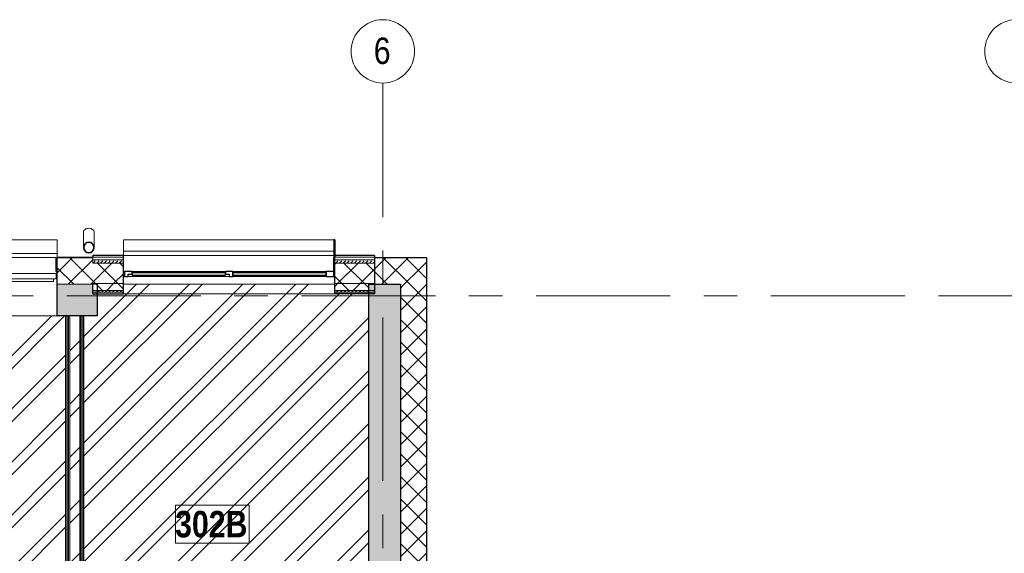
# Model space of a CAD drawing. Header units: millimetres. Extents: x -2764 to 55441, y -2158 to 22251.
# Tile 69 of 70: x 26561 to 35886, y 15562 to 20617. Entities that reach past the tile are written whole.
import ezdxf

# ---------------------------------------------------------------- set-up
doc = ezdxf.new("R2010")
doc.units = ezdxf.units.MM
doc.linetypes.add('Grid Line 1_2_', pattern=[2222.5, 1270, -317.5, 317.5, -317.5])
for name, color, linetype, lineweight, true_color in [('Color Fill-3', 7, 'Continuous', 9, 0xc0c040), ('Cut Pattern-1', 7, 'Continuous', 25, 0x787878), ('Cut Pattern-2', 7, 'Continuous', 9, 0x787878), ('Cut Pattern-4', 9, 'Continuous', 9, 0x808080)]:
    doc.layers.add(name, color=color, linetype=linetype, lineweight=lineweight, true_color=true_color)
for name, color, linetype, lineweight in [('Common Edges', 7, 'Continuous', 9), ('Cut Pattern-3', 7, 'Continuous', 9), ('Floors', 7, 'Continuous', 9), ('Generic Models', 7, 'Continuous', 9), ('Generic Models-1', 7, 'Continuous', 25), ('Grids', 7, 'Continuous', 9), ('Grids-1', 7, 'Grid Line 1_2_', 9), ('Room Tags', 7, 'Continuous', 9), ('Walls', 7, 'Continuous', 9), ('Walls-1', 7, 'Continuous', 25), ('Windows', 7, 'Continuous', 9), ('Windows-1', 7, 'Continuous', 25)]:
    doc.layers.add(name, color=color, linetype=linetype, lineweight=lineweight)
doc.styles.add('Swis721 Cn BT', font='swissc.ttf', dxfattribs={"height": 250})
doc.styles.add('Swis721 Cn BT_B', font='swisscb.ttf', dxfattribs={"height": 250})
pattern_1 = [(45, (0, 0), (0, 35.355339), [25, -25])]
pattern_2 = [(45, (0, 0), (-106.066, 106.066), []), (135, (0, 0), (-106.066, -106.066), [])]
pattern_3 = [(45, (0, 0), (-251.447, 251.447), []), (45, (0, 381), (-251.447, 251.447), [])]

# ---------------------------------------------------------------- blocks, each defined once
blk = doc.blocks.new('1_0 W - 2x2 - -A-03-V5-3 Korruse põrandate  plaan')
at = {"layer": 'Windows'}
for p, q in [((-1000, 181), (-1000, 223)), ((990, 223), (-1000, 223)), ((-990, 31), (-1000, 31)), ((-920, 31), (-35, 31)), ((35, 31), (920, 31)), ((0, -19), (-955, -19)), ((920, -19), (35, -19))]:
    blk.add_line(p, q, dxfattribs=at)
at = {"layer": 'Windows-1'}
for p, q in [((-920, 31), (-990, 31)), ((-990, 31), (-990, -19)), ((-955, -19), (-955, 6)), ((-955, 6), (-920, 6)), ((-920, 6), (-920, 31)), ((-35, 16), (-920, 16)), ((-920, 16), (-920, -4)), ((35, 31), (-35, 31)), ((-35, 31), (-35, 6)), ((-35, -4), (-35, 16)), ((-35, 6), (0, 6)), ((0, 6), (0, -19)), ((35, -19), (35, 31)), ((920, 16), (35, 16)), ((35, 16), (35, -4)), ((990, 31), (920, 31)), ((920, 31), (920, -19)), ((920, -4), (920, 16)), ((990, -19), (990, 31)), ((-990, -19), (-955, -19)), ((-920, -4), (-35, -4)), ((0, -19), (35, -19)), ((35, -4), (920, -4)), ((920, -19), (990, -19))]:
    blk.add_line(p, q, dxfattribs=at)
blk = doc.blocks.new('sma_W3 - -A-01 2700x1500mm-V7-3 Korruse põrandate  plaan')
at = {"layer": 'Windows'}
for p, q in [((-1315, 99.5), (0, 99.5)), ((-1315, 74.5), (-1315, 99.5)), ((0, 99.5), (0, 74.5)), ((0, 99.5), (1305, 99.5)), ((0, 74.5), (0, 99.5)), ((1305, 99.5), (1305, 74.5)), ((-1350, 24.5), (-1340, 24.5)), ((-1340, 74.5), (1340, 74.5)), ((-1340, 24.5), (-1340, 74.5)), ((1340, 24.5), (-1340, 24.5)), ((1340, 74.5), (1340, 24.5)), ((1340, 24.5), (1350, 24.5)), ((-1350, -165.2), (-1350, -125.5)), ((1350, -165.2), (-1350, -165.2)), ((1350, -125.5), (1350, -165.2))]:
    blk.add_line(p, q, dxfattribs=at)
blk = doc.blocks.new('Generic Models 17 - Generic Models 49-1524752-3 Korruse põrandate  plaan')
at = {"layer": 'Generic Models'}
for p, q in [((27165.6, 18605.3), (27165.6, 18459.2)), ((27265.6, 18459.2), (27265.6, 18605.3))]:
    blk.add_line(p, q, dxfattribs=at)
for start_param, end_param in [(1.570796, 3.141593), (0, 1.570796)]:
    blk.add_ellipse((27215.6, 18605.3), major_axis=(50, 0), ratio=0.707107, start_param=start_param, end_param=end_param, dxfattribs=at)
for points, knots in [([(27166.5, 18468.8), (27166.3, 18467.8), (27165.8, 18464.6), (27165.4, 18459.2), (27165.8, 18453.8), (27166.3, 18450.7), (27166.5, 18449.7)], [0.4386826, 0.4386826, 0.4386826, 0.4386826, 0.4583333, 0.5, 0.5416667, 0.5613174, 0.5613174, 0.5613174, 0.5613174]), ([(27175.2, 18488.8), (27174.2, 18487.3), (27172, 18484), (27169.2, 18478.4), (27167.7, 18473.9), (27167, 18471.4), (27167, 18471)], [0.2985189, 0.2985189, 0.2985189, 0.2985189, 0.3333333, 0.375, 0.4166667, 0.4244677, 0.4244677, 0.4244677, 0.4244677]), ([(27192.8, 18503.7), (27192, 18503.4), (27187.4, 18500.9), (27182.2, 18496.9), (27178.4, 18492.7), (27177.5, 18491.7)], [0.1506351, 0.1506351, 0.1506351, 0.1506351, 0.1666667, 0.25, 0.2749108, 0.2749108, 0.2749108, 0.2749108]), ([(27215.6, 18509.2), (27211.2, 18509.2), (27204.4, 18508.3), (27198, 18506.1), (27195.7, 18505.1)], [0, 0, 0, 0, 0.0833333, 0.1297812, 0.1297812, 0.1297812, 0.1297812]), ([(27235.4, 18505.1), (27233.1, 18506.1), (27226.7, 18508.3), (27219.9, 18509.2), (27215.6, 18509.2)], [0.8702188, 0.8702188, 0.8702188, 0.8702188, 0.9166667, 1, 1, 1, 1]), ([(27253.6, 18491.7), (27252.7, 18492.7), (27248.9, 18496.9), (27243.6, 18500.7), (27239.1, 18503.4), (27238.4, 18503.8)], [0.7250892, 0.7250892, 0.7250892, 0.7250892, 0.75, 0.8333333, 0.8493649, 0.8493649, 0.8493649, 0.8493649]), ([(27264.2, 18471), (27264.1, 18471.4), (27263.4, 18473.9), (27261.9, 18478.4), (27259.1, 18484), (27257, 18487.4), (27255.9, 18488.8)], [0.5755323, 0.5755323, 0.5755323, 0.5755323, 0.5833333, 0.625, 0.6666667, 0.7014811, 0.7014811, 0.7014811, 0.7014811]), ([(27264.6, 18449.7), (27264.8, 18450.7), (27265.3, 18453.8), (27265.7, 18459.2), (27265.3, 18464.6), (27264.8, 18467.8), (27264.6, 18468.8)], [0.4386826, 0.4386826, 0.4386826, 0.4386826, 0.4583333, 0.5, 0.5416667, 0.5613174, 0.5613174, 0.5613174, 0.5613174]), ([(27166.9, 18447.6), (27167, 18447.2), (27167.7, 18444.6), (27169.2, 18440), (27172, 18434.5), (27174.2, 18431.1), (27175.2, 18429.6)], [0.5745704, 0.5745704, 0.5745704, 0.5745704, 0.5833333, 0.625, 0.6666667, 0.7014811, 0.7014811, 0.7014811, 0.7014811]), ([(27177.5, 18426.8), (27178.4, 18425.8), (27182.2, 18421.6), (27187.5, 18417.8), (27192, 18415.1), (27192.7, 18414.6)], [0.7250892, 0.7250892, 0.7250892, 0.7250892, 0.75, 0.8333333, 0.8493649, 0.8493649, 0.8493649, 0.8493649]), ([(27195.7, 18413.3), (27198, 18412.4), (27204.4, 18410.1), (27211.2, 18409.2), (27215.6, 18409.2)], [0.8702188, 0.8702188, 0.8702188, 0.8702188, 0.9166667, 1, 1, 1, 1]), ([(27215.6, 18409.2), (27219.9, 18409.2), (27226.7, 18410.1), (27233.1, 18412.4), (27235.4, 18413.3)], [0, 0, 0, 0, 0.0833333, 0.1297812, 0.1297812, 0.1297812, 0.1297812]), ([(27238.3, 18414.7), (27239.1, 18415.1), (27243.7, 18417.6), (27248.9, 18421.6), (27252.7, 18425.8), (27253.6, 18426.8)], [0.1506351, 0.1506351, 0.1506351, 0.1506351, 0.1666667, 0.25, 0.2749108, 0.2749108, 0.2749108, 0.2749108]), ([(27255.9, 18429.7), (27256.9, 18431.1), (27259.1, 18434.5), (27261.9, 18440), (27263.4, 18444.6), (27264.1, 18447.2), (27264.2, 18447.6)], [0.2985189, 0.2985189, 0.2985189, 0.2985189, 0.3333333, 0.375, 0.4166667, 0.4254296, 0.4254296, 0.4254296, 0.4254296])]:
    blk.add_open_spline(points, degree=3, knots=knots, dxfattribs=at)
for points in [[(27168.4, 18468.4), (27168.6, 18469.1), (27168.7, 18469.8), (27168.9, 18470.5)], [(27176.9, 18487.6), (27177.6, 18488.6), (27178.3, 18489.5), (27179.1, 18490.4)], [(27193.7, 18502), (27194.6, 18502.4), (27195.6, 18502.9), (27196.5, 18503.4)], [(27234.6, 18503.3), (27235.5, 18502.9), (27236.5, 18502.4), (27237.4, 18502)], [(27252, 18490.4), (27252.8, 18489.5), (27253.5, 18488.6), (27254.3, 18487.6)], [(27262.2, 18470.5), (27262.4, 18469.8), (27262.5, 18469.1), (27262.7, 18468.4)], [(27168.9, 18448), (27168.7, 18448.6), (27168.6, 18449.3), (27168.4, 18450)], [(27179.1, 18428.1), (27178.3, 18429), (27177.6, 18429.9), (27176.9, 18430.8)], [(27196.5, 18415.2), (27195.6, 18415.6), (27194.6, 18416), (27193.7, 18416.5)], [(27237.4, 18416.5), (27236.5, 18416), (27235.6, 18415.6), (27234.6, 18415.1)], [(27254.3, 18430.8), (27253.5, 18429.9), (27252.8, 18428.9), (27252, 18428)], [(27262.7, 18450), (27262.5, 18449.3), (27262.4, 18448.6), (27262.2, 18448)]]:
    blk.add_open_spline(points, degree=3, dxfattribs=at)
at = {"layer": 'Generic Models-1'}
for radius, start, end in [(50, 90, 270), (48, 90, 270), (50, 270, 90), (48, 270, 90)]:
    blk.add_arc((27215.6, 18459.2), radius, start, end, dxfattribs=at)
blk = doc.blocks.new('Generic Models 18 - Generic Models 17-1525957-3 Korruse põrandate  plaan')
at = {"layer": 'Generic Models'}
for p, q in [((24218.5, 18532.9), (26916.2, 18532.9)), ((26916.2, 18532.9), (26916.2, 18402.6)), ((27544.7, 18532.9), (29534.7, 18532.9)), ((27544.7, 18532.9), (27544.7, 18424.9))]:
    blk.add_line(p, q, dxfattribs=at)
at = {"layer": 'Generic Models-1'}
for p, q in [((29544.7, 18532.9), (29534.7, 18532.9)), ((29534.7, 18532.9), (29534.7, 18362.9)), ((29544.7, 18532.9), (29544.7, 18362.9)), ((26906.2, 18232.9), (26906.2, 18362.9)), ((26916.2, 18232.9), (26916.2, 18362.9)), ((29534.7, 18232.9), (29534.7, 18362.9)), ((29544.7, 18232.9), (29544.7, 18362.9)), ((26906.2, 18232.9), (26916.2, 18232.9)), ((29534.7, 18232.9), (29544.7, 18232.9))]:
    blk.add_line(p, q, dxfattribs=at)
blk = doc.blocks.new('Grid - M_Grid Head - Circle väike-415116-3 Korruse põrandate  plaan')
at = {"layer": 'Grids'}
blk.add_circle((0, 0), 3, dxfattribs=at)
blk = doc.blocks.new('1_0 Room Tag - 2_5mm Nr-411650-3 Korruse põrandate  plaan')
at = {"layer": 'Room Tags'}
for p, q in [((3.5, 1.8), (-3.5, 1.8)), ((-3.5, 1.8), (-3.5, -1.8)), ((3.5, 1.8), (3.5, -1.8)), ((3.5, -1.8), (-3.5, -1.8))]:
    blk.add_line(p, q, dxfattribs=at)

msp = doc.modelspace()

# ---------------------------------------------------------------- hatches: boundary and pattern name
at = {"layer": 'Color Fill-3'}
h = msp.add_hatch(dxfattribs=at)
h.set_pattern_fill('FP_3', color=256, style=0, pattern_type=2)
h.set_pattern_definition(pattern_3)
h.paths.add_polyline_path([(27163.8, 13151.6), (27163.8, 13236.1), (27153.8, 13236.1), (27153.8, 13151.6)], flags=0)
h.paths.add_polyline_path([(28043.8, 13151.6), (28053.8, 13151.6), (28053.8, 13236.1), (28936, 13236.1), (28936, 13767.1), (29866, 13767.1), (29866, 18020.9), (29544.7, 18020.9), (29544.7, 18111.9), (27544.7, 18111.9), (27544.7, 18020.9), (27298.3, 18020.9), (27298.3, 17811.9), (27166.3, 17811.9), (27166.3, 13236.1), (27178.8, 13236.1), (27178.8, 14086.1), (27228.8, 14086.1), (27228.8, 13236.1), (28043.8, 13236.1), (28043.8, 13186.1)], flags=0)
h = msp.add_hatch(dxfattribs=at)
h.set_pattern_fill('FP_3', color=256, style=0, pattern_type=2)
h.set_pattern_definition(pattern_3)
h.paths.add_polyline_path([(26999.8, 13151.6), (27009.8, 13151.6), (27009.8, 13236.1), (26999.8, 13236.1), (26999.8, 13173.3)], flags=0)
h.paths.add_polyline_path([(26109.8, 13151.6), (26119.8, 13151.6), (26119.8, 13236.1), (26934.8, 13236.1), (26934.8, 14086.1), (26984.8, 14086.1), (26984.8, 13236.1), (26997.3, 13236.1), (26997.3, 17811.9), (24196.7, 17811.9), (24196.7, 14543.4), (24245.8, 14543.4), (24245.8, 13767.1), (25115.8, 13767.1), (25115.8, 13236.1), (26109.8, 13236.1), (26109.8, 13186.1)], flags=0)
at = {"layer": 'Cut Pattern-1'}
h = msp.add_hatch(color=256, dxfattribs=at)
h.paths.add_polyline_path([(27298.3, 17811.9), (27298.3, 18050.9), (27261.5, 18050.9), (27252.1, 18111.9), (26917.3, 18111.9), (26917.3, 17811.9), (27129.3, 17811.9)], flags=0)
h.paths.add_polyline_path([(24217.3, 17811.9), (24217.3, 18111.9), (23897.3, 18111.9), (23897.3, 17811.9), (24196.7, 17811.9)], flags=0)
h.paths.add_polyline_path([(21197.3, 17811.9), (21197.3, 18111.9), (20977.1, 18111.9), (20977.1, 17811.9), (21072.2, 17811.9)], flags=0)
msp.add_hatch(color=256, dxfattribs=at).paths.add_polyline_path([(30166, 11836.1), (30166, 18111.9), (29866, 18111.9), (29866, 11836.1), (30015.7, 11836.1)], flags=0)
at = {"layer": 'Cut Pattern-2'}
h = msp.add_hatch(dxfattribs=at)
h.set_pattern_fill('FP_3', color=256, style=0, pattern_type=2)
h.set_pattern_definition(pattern_3)
h.paths.add_polyline_path([(27129.3, 13211.1), (27129.3, 17811.9), (27034.3, 17811.9), (27034.3, 13211.1)], flags=0)
at = {"layer": 'Cut Pattern-3'}
h = msp.add_hatch(dxfattribs=at)
h.set_pattern_fill('FP_1', color=256, style=0, pattern_type=2)
h.set_pattern_definition(pattern_1)
h.paths.add_polyline_path([(29866, 18035.9), (29866, 18050.9), (29544.7, 18050.9), (29544.7, 18035.9), (29805.4, 18035.9)], flags=0)
h.paths.add_polyline_path([(27298.3, 18035.9), (27544.7, 18035.9), (27544.7, 18050.9), (27298.3, 18050.9), (27298.3, 18038.3)], flags=0)
h = msp.add_hatch(dxfattribs=at)
h.set_pattern_fill('FP_1', color=256, style=0, pattern_type=2)
h.set_pattern_definition(pattern_1)
h.paths.add_polyline_path([(29544.7, 18020.9), (29866, 18020.9), (29866, 18035.9), (29544.7, 18035.9)], flags=0)
h.paths.add_polyline_path([(27460.4, 18020.9), (27544.7, 18020.9), (27544.7, 18035.9), (27298.3, 18035.9), (27298.3, 18020.9)], flags=0)
h = msp.add_hatch(dxfattribs=at)
h.set_pattern_fill('FP_1', color=256, style=0, pattern_type=2)
h.set_pattern_definition(pattern_1)
h.paths.add_polyline_path([(27022.3, 13236.1), (27022.3, 17811.9), (27009.8, 17811.9), (27009.8, 13236.1)], flags=0)
h = msp.add_hatch(dxfattribs=at)
h.set_pattern_fill('FP_1', color=256, style=0, pattern_type=2)
h.set_pattern_definition(pattern_1)
h.paths.add_polyline_path([(27141.3, 13236.1), (27153.8, 13236.1), (27153.8, 17811.9), (27141.3, 17811.9), (27141.3, 13486.9)], flags=0)
h = msp.add_hatch(dxfattribs=at)
h.set_pattern_fill('FP_1', color=256, style=0, pattern_type=2)
h.set_pattern_definition(pattern_1)
h.paths.add_polyline_path([(27166.3, 13236.1), (27166.3, 17811.9), (27153.8, 17811.9), (27153.8, 13236.1)], flags=0)
at = {"layer": 'Cut Pattern-4'}
h = msp.add_hatch(dxfattribs=at)
h.set_pattern_fill('FP_2', color=256, style=0, pattern_type=2)
h.set_pattern_definition(pattern_2)
h.paths.add_polyline_path([(23897.3, 18111.9), (24217.3, 18111.9), (24217.3, 18361.9), (23897.3, 18361.9), (23897.3, 18212.9)], flags=0)
h.paths.add_polyline_path([(20977.1, 18111.9), (21197.3, 18111.9), (21197.3, 18361.9), (20942.1, 18361.9), (20942.1, 18111.9)], flags=0)
h.paths.add_polyline_path([(26917.3, 18111.9), (27252.1, 18111.9), (27252.1, 18361.9), (26917.3, 18361.9), (26917.3, 18212.9)], flags=0)
h = msp.add_hatch(dxfattribs=at)
h.set_pattern_fill('FP_1', color=256, style=0, pattern_type=2)
h.set_pattern_definition(pattern_1)
h.paths.add_polyline_path([(29921, 18311.9), (29921, 18341.9), (29544.7, 18341.9), (29544.7, 18311.9), (29866, 18311.9)], flags=0)
h.paths.add_polyline_path([(27544.7, 18311.9), (27544.7, 18341.9), (27252.1, 18341.9), (27252.1, 18311.9), (27468, 18311.9)], flags=0)
h = msp.add_hatch(dxfattribs=at)
h.set_pattern_fill('FP_2', color=256, style=0, pattern_type=2)
h.set_pattern_definition(pattern_2)
h.paths.add_polyline_path([(29921, 18116.9), (29921, 18311.9), (29544.7, 18311.9), (29544.7, 18116.9), (29883.6, 18116.9)], flags=0)
h.paths.add_polyline_path([(27257.5, 18116.9), (27544.7, 18116.9), (27544.7, 18311.9), (27252.1, 18311.9), (27252.1, 18116.9)], flags=0)
h = msp.add_hatch(dxfattribs=at)
h.set_pattern_fill('FP_2', color=256, style=0, pattern_type=2)
h.set_pattern_definition(pattern_2)
h.paths.add_polyline_path([(30015.7, 18111.9), (30343.3, 18111.9), (30343.3, 18361.9), (29921, 18361.9), (29921, 18111.9)], flags=0)
h = msp.add_hatch(dxfattribs=at)
h.set_pattern_fill('FP_2', color=256, style=0, pattern_type=2)
h.set_pattern_definition(pattern_2)
h.paths.add_polyline_path([(30343.3, 18111.9), (30416, 18111.9), (30416, 18361.9), (30343.3, 18361.9)], flags=0)
h = msp.add_hatch(dxfattribs=at)
h.set_pattern_fill('FP_2', color=256, style=0, pattern_type=2)
h.set_pattern_definition(pattern_2)
h.paths.add_polyline_path([(29544.7, 18050.9), (29866, 18050.9), (29866, 18111.9), (29921, 18111.9), (29921, 18116.9), (29544.7, 18116.9), (29544.7, 18111.9)], flags=0)
h.paths.add_polyline_path([(27261.5, 18050.9), (27544.7, 18050.9), (27544.7, 18116.9), (27252.1, 18116.9), (27252.1, 18111.9)], flags=0)
h = msp.add_hatch(dxfattribs=at)
h.set_pattern_fill('FP_2', color=256, style=0, pattern_type=2)
h.set_pattern_definition(pattern_2)
h.paths.add_polyline_path([(30416, 8703.8), (30416, 8963.8), (30166, 8963.8), (30166, 8703.8), (30374.5, 8703.8)], flags=0)
h.paths.add_polyline_path([(30173.1, 10213.8), (30416, 10213.8), (30416, 10579.1), (30166, 10579.1), (30166, 10213.8)], flags=0)
h.paths.add_polyline_path([(30416, 11824.1), (30416, 18111.9), (30343.3, 18111.9), (30343.3, 11824.1), (30367, 11824.1)], flags=0)
h = msp.add_hatch(dxfattribs=at)
h.set_pattern_fill('FP_2', color=256, style=0, pattern_type=2)
h.set_pattern_definition(pattern_2)
h.paths.add_polyline_path([(30168.6, 11824.1), (30343.3, 11824.1), (30343.3, 18111.9), (30166, 18111.9), (30166, 11824.1), (30167.8, 11824.1)], flags=0)

# ---------------------------------------------------------------- linework, layer by layer
at = {"layer": 'Common Edges'}
for p, q in [((26917.3, 18361.9), (27252.1, 18361.9)), ((27544.7, 18366.9), (27252.1, 18366.9)), ((27252.1, 18311.9), (27252.1, 18362.9)), ((27544.7, 18341.9), (27252.1, 18341.9)), ((27544.7, 18311.9), (27252.1, 18311.9)), ((29921, 18366.9), (29544.7, 18366.9)), ((29921, 18341.9), (29544.7, 18341.9)), ((29921, 18311.9), (29544.7, 18311.9)), ((29921, 18361.9), (30417, 18361.9)), ((30416, 11824.1), (30416, 18362.9)), ((27252.1, 18111.9), (26917.3, 18111.9)), ((27544.7, 18116.9), (27252.1, 18116.9)), ((29921, 18116.9), (29544.7, 18116.9)), ((27544.7, 18050.9), (27252.1, 18050.9)), ((27544.7, 18035.9), (27252.1, 18035.9)), ((29921, 18050.9), (29544.7, 18050.9)), ((29921, 18035.9), (29544.7, 18035.9)), ((27009.8, 13236.1), (27009.8, 17811.9)), ((27022.3, 13236.1), (27022.3, 17811.9)), ((27034.3, 13211.1), (27034.3, 17811.9)), ((27129.3, 13211.1), (27129.3, 17811.9)), ((27141.3, 13236.1), (27141.3, 17811.9)), ((27153.8, 13236.1), (27153.8, 17811.9))]:
    msp.add_line(p, q, dxfattribs=at)
at = {"layer": 'Floors'}
msp.add_line((29544.7, 18111.9), (27544.7, 18111.9), dxfattribs=at)
at = {"layer": 'Grids-1'}
for p, q in [((30000, 20017.1), (30000, 17517.1)), ((336, 18000), (35503, 18000)), ((35503, 18000), (38003, 18000)), ((30000, 17517.1), (30000, 942.1))]:
    msp.add_line(p, q, dxfattribs=at)
at = {"layer": 'Walls'}
for p, q in [((27544.7, 18382.9), (29534.7, 18382.9)), ((24217.3, 18362.9), (26906.2, 18362.9)), ((29544.7, 18020.9), (27544.7, 18020.9)), ((26917.3, 17811.9), (24217.3, 17811.9))]:
    msp.add_line(p, q, dxfattribs=at)
at = {"layer": 'Walls-1'}
for p, q in [((27544.7, 18382.9), (27252.1, 18382.9)), ((27252.1, 18382.9), (27252.1, 18362.9)), ((27544.7, 18020.9), (27544.7, 18382.9)), ((29921, 18382.9), (29544.7, 18382.9)), ((29544.7, 18020.9), (29544.7, 18382.9)), ((29921, 18382.9), (29921, 18020.9)), ((26917.3, 17811.9), (26917.3, 18362.9)), ((27252.1, 18362.9), (26917.3, 18362.9)), ((29921, 18362.9), (30417, 18362.9)), ((30417, 11824.1), (30417, 18362.9)), ((27298.3, 18111.9), (27252.1, 18111.9)), ((27252.1, 18020.9), (27252.1, 18111.9)), ((27298.3, 17811.9), (27298.3, 18111.9)), ((29866, 13767.1), (29866, 18111.9)), ((29866, 18111.9), (30166, 18111.9)), ((30166, 18111.9), (30166, 11836.1)), ((27252.1, 18020.9), (27544.7, 18020.9)), ((29921, 18020.9), (29544.7, 18020.9)), ((27298.3, 17811.9), (26917.3, 17811.9)), ((26997.3, 13236.1), (26997.3, 17811.9)), ((27166.3, 17811.9), (27166.3, 13236.1))]:
    msp.add_line(p, q, dxfattribs=at)

# ---------------------------------------------------------------- block references
at = {"layer": 'Generic Models'}
for name in ['Generic Models 17 - Generic Models 49-1524752-3 Korruse põrandate  plaan', 'Generic Models 18 - Generic Models 17-1525957-3 Korruse põrandate  plaan']:
    msp.add_blockref(name, (0, 0), dxfattribs=at)
at = {"layer": 'Grids', "xscale": 99.99999999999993, "yscale": 99.99999999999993, "zscale": 99.99999999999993, "rotation": 180}
for p in [(30000, 20317.1), (36000, 20317.1)]:
    msp.add_blockref('Grid - M_Grid Head - Circle väike-415116-3 Korruse põrandate  plaan', p, dxfattribs=at)
at = {"layer": 'Room Tags', "xscale": 99.99999999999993, "yscale": 99.99999999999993, "zscale": 99.99999999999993}
msp.add_blockref('1_0 Room Tag - 2_5mm Nr-411650-3 Korruse põrandate  plaan', (28385.1, 15839.4), dxfattribs=at)
at = {"layer": 'Windows', "rotation": 180}
msp.add_blockref('sma_W3 - -A-01 2700x1500mm-V7-3 Korruse põrandate  plaan', (25567.3, 18237.4), dxfattribs=at)
at = {"layer": 'Windows'}
msp.add_blockref('1_0 W - 2x2 - -A-03-V5-3 Korruse põrandate  plaan', (28544.7, 18201.9), dxfattribs=at)

# ---------------------------------------------------------------- texts
at = {"layer": 'Grids', "insert": (29914.1, 20447.6), "char_height": 250, "width": 200.422, "attachment_point": 1, "style": 'Swis721 Cn BT'}
msp.add_mtext('\\fSwis721 Cn BT|b0|i0|c186|p34|;6', dxfattribs=at)
at = {"layer": 'Room Tags', "insert": (28033, 15963.9), "char_height": 250, "width": 849.789, "attachment_point": 1, "style": 'Swis721 Cn BT_B'}
msp.add_mtext('302B', dxfattribs=at)

doc.saveas('drawing.dxf')
